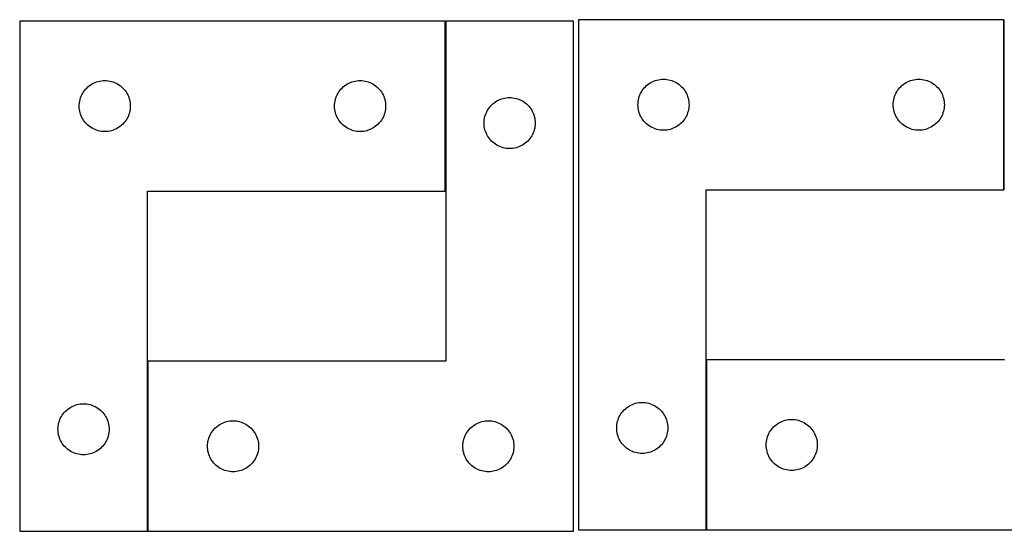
# Model space of a CAD drawing. Header units: millimetres. Extents: x 7 to 1243, y 7 to 1618.
# Tile 2 of 13: x 207 to 554, y 7 to 187. Entities that reach past the tile are written whole.
import ezdxf

# ---------------------------------------------------------------- set-up
doc = ezdxf.new("R2010")
doc.units = ezdxf.units.MM
doc.layers.add('COMMON', color=5, linetype='CONTINUOUS', true_color=0x0000ff)
doc.layers.add('CUT', color=7, linetype='CONTINUOUS', true_color=0x000000)

msp = doc.modelspace()

# ---------------------------------------------------------------- linework, layer by layer
at = {"layer": 'COMMON'}
for p, q in [((553.572192, 127.443668), (553.572192, 187.443668)), ((356.637622, 126.96857), (356.637622, 186.96857)), ((251.637622, 6.96857), (251.637622, 66.96857)), ((448.572192, 7.443668), (448.572192, 67.443668))]:
    msp.add_line(p, q, dxfattribs=at)
at = {"layer": 'CUT'}
for p, q in [((403.47219, 187.443668), (403.47219, 7.443668)), ((553.47219, 187.443668), (403.47219, 187.443668)), ((553.47219, 127.443668), (553.47219, 187.443668)), ((206.53762, 186.96857), (206.53762, 6.96857)), ((356.53762, 186.96857), (206.53762, 186.96857)), ((356.53762, 126.96857), (356.53762, 186.96857)), ((401.737622, 186.96857), (356.737622, 186.96857)), ((356.737622, 186.96857), (356.737622, 66.96857)), ((401.737622, 6.96857), (401.737622, 186.96857)), ((229.771062, 162.902682), (230.173659, 163.332531)), ((230.173659, 163.332531), (230.603508, 163.735128)), ((230.603508, 163.735128), (231.058767, 164.10875)), ((231.058767, 164.10875), (231.537488, 164.451797)), ((231.537488, 164.451797), (232.03762, 164.762799)), ((232.03762, 164.762799), (232.557022, 165.040425)), ((232.557022, 165.040425), (233.093469, 165.283486)), ((233.093469, 165.283486), (233.644665, 165.490941)), ((233.644665, 165.490941), (234.208249, 165.661903)), ((234.208249, 165.661903), (234.781807, 165.795638)), ((234.781807, 165.795638), (235.362884, 165.891574)), ((235.362884, 165.891574), (235.948992, 165.9493)), ((235.948992, 165.9493), (236.53762, 165.96857)), ((236.53762, 165.96857), (237.126248, 165.9493)), ((237.126248, 165.9493), (237.712356, 165.891574)), ((237.712356, 165.891574), (238.293433, 165.795638)), ((238.293433, 165.795638), (238.866991, 165.661903)), ((238.866991, 165.661903), (239.430575, 165.490941)), ((239.430575, 165.490941), (239.981771, 165.283486)), ((239.981771, 165.283486), (240.518218, 165.040425)), ((240.518218, 165.040425), (241.03762, 164.762799)), ((241.03762, 164.762799), (241.537752, 164.451797)), ((241.537752, 164.451797), (242.016473, 164.10875)), ((242.016473, 164.10875), (242.471732, 163.735128)), ((242.471732, 163.735128), (242.901581, 163.332531)), ((242.901581, 163.332531), (243.304178, 162.902682)), ((319.771062, 162.902682), (320.173659, 163.332531)), ((320.173659, 163.332531), (320.603508, 163.735128)), ((320.603508, 163.735128), (321.058767, 164.10875)), ((321.058767, 164.10875), (321.537488, 164.451797)), ((321.537488, 164.451797), (322.03762, 164.762799)), ((322.03762, 164.762799), (322.557022, 165.040425)), ((322.557022, 165.040425), (323.093469, 165.283486)), ((323.093469, 165.283486), (323.644665, 165.490941)), ((323.644665, 165.490941), (324.208249, 165.661903)), ((324.208249, 165.661903), (324.781807, 165.795638)), ((324.781807, 165.795638), (325.362884, 165.891574)), ((325.362884, 165.891574), (325.948992, 165.9493)), ((325.948992, 165.9493), (326.53762, 165.96857)), ((326.53762, 165.96857), (327.126248, 165.9493)), ((327.126248, 165.9493), (327.712356, 165.891574)), ((327.712356, 165.891574), (328.293433, 165.795638)), ((328.293433, 165.795638), (328.866991, 165.661903)), ((328.866991, 165.661903), (329.430575, 165.490941)), ((329.430575, 165.490941), (329.981771, 165.283486)), ((329.981771, 165.283486), (330.518218, 165.040425)), ((330.518218, 165.040425), (331.03762, 164.762799)), ((331.03762, 164.762799), (331.537752, 164.451797)), ((331.537752, 164.451797), (332.016473, 164.10875)), ((332.016473, 164.10875), (332.471732, 163.735128)), ((332.471732, 163.735128), (332.901581, 163.332531)), ((332.901581, 163.332531), (333.304178, 162.902682)), ((426.33201, 162.922521), (426.705632, 163.37778)), ((426.705632, 163.37778), (427.108229, 163.807629)), ((427.108229, 163.807629), (427.538078, 164.210226)), ((427.538078, 164.210226), (427.993337, 164.583848)), ((427.993337, 164.583848), (428.472058, 164.926894)), ((428.472058, 164.926894), (428.97219, 165.237896)), ((428.97219, 165.237896), (429.491592, 165.515522)), ((429.491592, 165.515522), (430.028039, 165.758584)), ((430.028039, 165.758584), (430.579235, 165.966039)), ((430.579235, 165.966039), (431.142819, 166.137)), ((431.142819, 166.137), (431.716377, 166.270735)), ((431.716377, 166.270735), (432.297455, 166.366671)), ((432.297455, 166.366671), (432.883562, 166.424398)), ((432.883562, 166.424398), (433.47219, 166.443668)), ((433.47219, 166.443668), (434.060818, 166.424398)), ((434.060818, 166.424398), (434.646926, 166.366671)), ((434.646926, 166.366671), (435.228003, 166.270735)), ((435.228003, 166.270735), (435.801562, 166.137)), ((435.801562, 166.137), (436.365145, 165.966039)), ((436.365145, 165.966039), (436.916341, 165.758584)), ((436.916341, 165.758584), (437.452788, 165.515522)), ((437.452788, 165.515522), (437.97219, 165.237896)), ((437.97219, 165.237896), (438.472322, 164.926894)), ((438.472322, 164.926894), (438.951043, 164.583848)), ((438.951043, 164.583848), (439.406303, 164.210226)), ((439.406303, 164.210226), (439.836151, 163.807629)), ((439.836151, 163.807629), (440.238749, 163.37778)), ((440.238749, 163.37778), (440.61237, 162.922521)), ((516.33201, 162.922521), (516.705632, 163.37778)), ((516.705632, 163.37778), (517.108229, 163.807629)), ((517.108229, 163.807629), (517.538078, 164.210226)), ((517.538078, 164.210226), (517.993337, 164.583848)), ((517.993337, 164.583848), (518.472058, 164.926894)), ((518.472058, 164.926894), (518.97219, 165.237896)), ((518.97219, 165.237896), (519.491592, 165.515522)), ((519.491592, 165.515522), (520.028039, 165.758584)), ((520.028039, 165.758584), (520.579235, 165.966039)), ((520.579235, 165.966039), (521.142819, 166.137)), ((521.142819, 166.137), (521.716377, 166.270735)), ((521.716377, 166.270735), (522.297455, 166.366671)), ((522.297455, 166.366671), (522.883562, 166.424398)), ((522.883562, 166.424398), (523.47219, 166.443668)), ((523.47219, 166.443668), (524.060818, 166.424398)), ((524.060818, 166.424398), (524.646926, 166.366671)), ((524.646926, 166.366671), (525.228003, 166.270735)), ((525.228003, 166.270735), (525.801562, 166.137)), ((525.801562, 166.137), (526.365145, 165.966039)), ((526.365145, 165.966039), (526.916341, 165.758584)), ((526.916341, 165.758584), (527.452788, 165.515522)), ((527.452788, 165.515522), (527.97219, 165.237896)), ((527.97219, 165.237896), (528.472322, 164.926894)), ((528.472322, 164.926894), (528.951043, 164.583848)), ((528.951043, 164.583848), (529.406303, 164.210226)), ((529.406303, 164.210226), (529.836151, 163.807629)), ((529.836151, 163.807629), (530.238749, 163.37778)), ((530.238749, 163.37778), (530.61237, 162.922521)), ((227.844288, 159.297941), (228.015249, 159.861525)), ((228.015249, 159.861525), (228.222704, 160.412721)), ((228.222704, 160.412721), (228.465765, 160.949168)), ((228.465765, 160.949168), (228.743391, 161.46857)), ((228.743391, 161.46857), (229.054393, 161.968702)), ((229.054393, 161.968702), (229.39744, 162.447423)), ((229.39744, 162.447423), (229.771062, 162.902682)), ((243.304178, 162.902682), (243.6778, 162.447423)), ((243.6778, 162.447423), (244.020846, 161.968702)), ((244.020846, 161.968702), (244.331849, 161.46857)), ((244.331849, 161.46857), (244.609475, 160.949168)), ((244.609475, 160.949168), (244.852536, 160.412721)), ((244.852536, 160.412721), (245.059991, 159.861525)), ((245.059991, 159.861525), (245.230952, 159.297941)), ((317.844288, 159.297941), (318.015249, 159.861525)), ((318.015249, 159.861525), (318.222704, 160.412721)), ((318.222704, 160.412721), (318.465765, 160.949168)), ((318.465765, 160.949168), (318.743391, 161.46857)), ((318.743391, 161.46857), (319.054393, 161.968702)), ((319.054393, 161.968702), (319.39744, 162.447423)), ((319.39744, 162.447423), (319.771062, 162.902682)), ((333.304178, 162.902682), (333.6778, 162.447423)), ((333.6778, 162.447423), (334.020846, 161.968702)), ((334.020846, 161.968702), (334.331849, 161.46857)), ((334.331849, 161.46857), (334.609475, 160.949168)), ((334.609475, 160.949168), (334.852536, 160.412721)), ((334.852536, 160.412721), (335.059991, 159.861525)), ((335.059991, 159.861525), (335.230952, 159.297941)), ((376.344667, 159.490941), (376.908251, 159.661903)), ((376.908251, 159.661903), (377.481809, 159.795638)), ((377.481809, 159.795638), (378.062886, 159.891574)), ((378.062886, 159.891574), (378.648994, 159.9493)), ((378.648994, 159.9493), (379.237622, 159.96857)), ((379.237622, 159.96857), (379.82625, 159.9493)), ((379.82625, 159.9493), (380.412358, 159.891574)), ((380.412358, 159.891574), (380.993435, 159.795638)), ((380.993435, 159.795638), (381.566993, 159.661903)), ((381.566993, 159.661903), (382.130577, 159.490941)), ((424.645123, 159.199481), (424.778858, 159.773039)), ((424.778858, 159.773039), (424.949819, 160.336623)), ((424.949819, 160.336623), (425.157274, 160.887819)), ((425.157274, 160.887819), (425.400336, 161.424266)), ((425.400336, 161.424266), (425.677962, 161.943668)), ((425.677962, 161.943668), (425.988964, 162.4438)), ((425.988964, 162.4438), (426.33201, 162.922521)), ((440.61237, 162.922521), (440.955417, 162.4438)), ((440.955417, 162.4438), (441.266419, 161.943668)), ((441.266419, 161.943668), (441.544045, 161.424266)), ((441.544045, 161.424266), (441.787106, 160.887819)), ((441.787106, 160.887819), (441.994561, 160.336623)), ((441.994561, 160.336623), (442.165523, 159.773039)), ((442.165523, 159.773039), (442.299258, 159.199481)), ((514.645123, 159.199481), (514.778858, 159.773039)), ((514.778858, 159.773039), (514.949819, 160.336623)), ((514.949819, 160.336623), (515.157274, 160.887819)), ((515.157274, 160.887819), (515.400336, 161.424266)), ((515.400336, 161.424266), (515.677962, 161.943668)), ((515.677962, 161.943668), (515.988964, 162.4438)), ((515.988964, 162.4438), (516.33201, 162.922521)), ((530.61237, 162.922521), (530.955417, 162.4438)), ((530.955417, 162.4438), (531.266419, 161.943668)), ((531.266419, 161.943668), (531.544045, 161.424266)), ((531.544045, 161.424266), (531.787106, 160.887819)), ((531.787106, 160.887819), (531.994561, 160.336623)), ((531.994561, 160.336623), (532.165523, 159.773039)), ((532.165523, 159.773039), (532.299258, 159.199481)), ((227.53762, 156.96857), (227.55689, 157.557198)), ((227.55689, 156.379942), (227.53762, 156.96857)), ((227.55689, 157.557198), (227.614616, 158.143306)), ((227.614616, 155.793834), (227.55689, 156.379942)), ((227.614616, 158.143306), (227.710552, 158.724383)), ((227.710552, 158.724383), (227.844288, 159.297941)), ((245.230952, 159.297941), (245.364687, 158.724383)), ((245.364687, 158.724383), (245.460624, 158.143306)), ((245.460624, 158.143306), (245.51835, 157.557198)), ((245.51835, 156.379942), (245.460624, 155.793834)), ((245.51835, 157.557198), (245.53762, 156.96857)), ((245.53762, 156.96857), (245.51835, 156.379942)), ((317.53762, 156.96857), (317.55689, 157.557198)), ((317.55689, 156.379942), (317.53762, 156.96857)), ((317.55689, 157.557198), (317.614616, 158.143306)), ((317.614616, 155.793834), (317.55689, 156.379942)), ((317.614616, 158.143306), (317.710552, 158.724383)), ((317.710552, 158.724383), (317.844288, 159.297941)), ((335.230952, 159.297941), (335.364687, 158.724383)), ((335.364687, 158.724383), (335.460624, 158.143306)), ((335.460624, 158.143306), (335.51835, 157.557198)), ((335.51835, 156.379942), (335.460624, 155.793834)), ((335.51835, 157.557198), (335.53762, 156.96857)), ((335.53762, 156.96857), (335.51835, 156.379942)), ((371.754395, 155.968702), (372.097442, 156.447423)), ((372.097442, 156.447423), (372.471064, 156.902682)), ((372.471064, 156.902682), (372.873661, 157.332531)), ((372.873661, 157.332531), (373.30351, 157.735128)), ((373.30351, 157.735128), (373.758769, 158.10875)), ((373.758769, 158.10875), (374.23749, 158.451797)), ((374.23749, 158.451797), (374.737622, 158.762799)), ((374.737622, 158.762799), (375.257024, 159.040425)), ((375.257024, 159.040425), (375.793471, 159.283486)), ((375.793471, 159.283486), (376.344667, 159.490941)), ((382.130577, 159.490941), (382.681773, 159.283486)), ((382.681773, 159.283486), (383.21822, 159.040425)), ((383.21822, 159.040425), (383.737622, 158.762799)), ((383.737622, 158.762799), (384.237754, 158.451797)), ((384.237754, 158.451797), (384.716475, 158.10875)), ((384.716475, 158.10875), (385.171734, 157.735128)), ((385.171734, 157.735128), (385.601583, 157.332531)), ((385.601583, 157.332531), (386.00418, 156.902682)), ((386.00418, 156.902682), (386.377802, 156.447423)), ((386.377802, 156.447423), (386.720848, 155.968702)), ((424.47219, 157.443668), (424.49146, 158.032296)), ((424.49146, 156.85504), (424.47219, 157.443668)), ((424.49146, 158.032296), (424.549187, 158.618403)), ((424.549187, 156.268932), (424.49146, 156.85504)), ((424.549187, 158.618403), (424.645123, 159.199481)), ((424.645123, 155.687855), (424.549187, 156.268932)), ((442.299258, 159.199481), (442.395194, 158.618403)), ((442.395194, 156.268932), (442.299258, 155.687855)), ((442.395194, 158.618403), (442.452921, 158.032296)), ((442.452921, 156.85504), (442.395194, 156.268932)), ((442.452921, 158.032296), (442.47219, 157.443668)), ((442.47219, 157.443668), (442.452921, 156.85504)), ((514.47219, 157.443668), (514.49146, 158.032296)), ((514.49146, 156.85504), (514.47219, 157.443668)), ((514.49146, 158.032296), (514.549187, 158.618403)), ((514.549187, 156.268932), (514.49146, 156.85504)), ((514.549187, 158.618403), (514.645123, 159.199481)), ((514.645123, 155.687855), (514.549187, 156.268932)), ((532.299258, 159.199481), (532.395194, 158.618403)), ((532.395194, 156.268932), (532.299258, 155.687855)), ((532.395194, 158.618403), (532.452921, 158.032296)), ((532.452921, 156.85504), (532.395194, 156.268932)), ((532.452921, 158.032296), (532.47219, 157.443668)), ((532.47219, 157.443668), (532.452921, 156.85504)), ((227.710552, 155.212757), (227.614616, 155.793834)), ((227.844288, 154.639199), (227.710552, 155.212757)), ((228.015249, 154.075615), (227.844288, 154.639199)), ((228.222704, 153.524419), (228.015249, 154.075615)), ((228.465765, 152.987972), (228.222704, 153.524419)), ((228.743391, 152.46857), (228.465765, 152.987972)), ((244.609475, 152.987972), (244.331849, 152.46857)), ((244.852536, 153.524419), (244.609475, 152.987972)), ((245.059991, 154.075615), (244.852536, 153.524419)), ((245.230952, 154.639199), (245.059991, 154.075615)), ((245.364687, 155.212757), (245.230952, 154.639199)), ((245.460624, 155.793834), (245.364687, 155.212757)), ((317.710552, 155.212757), (317.614616, 155.793834)), ((317.844288, 154.639199), (317.710552, 155.212757)), ((318.015249, 154.075615), (317.844288, 154.639199)), ((318.222704, 153.524419), (318.015249, 154.075615)), ((318.465765, 152.987972), (318.222704, 153.524419)), ((318.743391, 152.46857), (318.465765, 152.987972)), ((334.609475, 152.987972), (334.331849, 152.46857)), ((334.852536, 153.524419), (334.609475, 152.987972)), ((335.059991, 154.075615), (334.852536, 153.524419)), ((335.230952, 154.639199), (335.059991, 154.075615)), ((335.364687, 155.212757), (335.230952, 154.639199)), ((335.460624, 155.793834), (335.364687, 155.212757)), ((370.314618, 152.143306), (370.410554, 152.724383)), ((370.410554, 152.724383), (370.54429, 153.297941)), ((370.54429, 153.297941), (370.715251, 153.861525)), ((370.715251, 153.861525), (370.922706, 154.412721)), ((370.922706, 154.412721), (371.165767, 154.949168)), ((371.165767, 154.949168), (371.443393, 155.46857)), ((371.443393, 155.46857), (371.754395, 155.968702)), ((386.720848, 155.968702), (387.031851, 155.46857)), ((387.031851, 155.46857), (387.309477, 154.949168)), ((387.309477, 154.949168), (387.552538, 154.412721)), ((387.552538, 154.412721), (387.759993, 153.861525)), ((387.759993, 153.861525), (387.930954, 153.297941)), ((387.930954, 153.297941), (388.064689, 152.724383)), ((388.064689, 152.724383), (388.160626, 152.143306)), ((424.778858, 155.114296), (424.645123, 155.687855)), ((424.949819, 154.550713), (424.778858, 155.114296)), ((425.157274, 153.999517), (424.949819, 154.550713)), ((425.400336, 153.46307), (425.157274, 153.999517)), ((425.677962, 152.943668), (425.400336, 153.46307)), ((425.988964, 152.443536), (425.677962, 152.943668)), ((441.266419, 152.943668), (440.955417, 152.443536)), ((441.544045, 153.46307), (441.266419, 152.943668)), ((441.787106, 153.999517), (441.544045, 153.46307)), ((441.994561, 154.550713), (441.787106, 153.999517)), ((442.165523, 155.114296), (441.994561, 154.550713)), ((442.299258, 155.687855), (442.165523, 155.114296)), ((514.778858, 155.114296), (514.645123, 155.687855)), ((514.949819, 154.550713), (514.778858, 155.114296)), ((515.157274, 153.999517), (514.949819, 154.550713)), ((515.400336, 153.46307), (515.157274, 153.999517)), ((515.677962, 152.943668), (515.400336, 153.46307)), ((515.988964, 152.443536), (515.677962, 152.943668)), ((531.266419, 152.943668), (530.955417, 152.443536)), ((531.544045, 153.46307), (531.266419, 152.943668)), ((531.787106, 153.999517), (531.544045, 153.46307)), ((531.994561, 154.550713), (531.787106, 153.999517)), ((532.165523, 155.114296), (531.994561, 154.550713)), ((532.299258, 155.687855), (532.165523, 155.114296)), ((229.054393, 151.968438), (228.743391, 152.46857)), ((229.39744, 151.489717), (229.054393, 151.968438)), ((229.771062, 151.034458), (229.39744, 151.489717)), ((230.173659, 150.604609), (229.771062, 151.034458)), ((230.603508, 150.202012), (230.173659, 150.604609)), ((231.058767, 149.82839), (230.603508, 150.202012)), ((231.537488, 149.485344), (231.058767, 149.82839)), ((232.03762, 149.174341), (231.537488, 149.485344)), ((241.537752, 149.485344), (241.03762, 149.174341)), ((242.016473, 149.82839), (241.537752, 149.485344)), ((242.471732, 150.202012), (242.016473, 149.82839)), ((242.901581, 150.604609), (242.471732, 150.202012)), ((243.304178, 151.034458), (242.901581, 150.604609)), ((243.6778, 151.489717), (243.304178, 151.034458)), ((244.020846, 151.968438), (243.6778, 151.489717)), ((244.331849, 152.46857), (244.020846, 151.968438)), ((319.054393, 151.968438), (318.743391, 152.46857)), ((319.39744, 151.489717), (319.054393, 151.968438)), ((319.771062, 151.034458), (319.39744, 151.489717)), ((320.173659, 150.604609), (319.771062, 151.034458)), ((320.603508, 150.202012), (320.173659, 150.604609)), ((321.058767, 149.82839), (320.603508, 150.202012)), ((321.537488, 149.485344), (321.058767, 149.82839)), ((322.03762, 149.174341), (321.537488, 149.485344)), ((331.537752, 149.485344), (331.03762, 149.174341)), ((332.016473, 149.82839), (331.537752, 149.485344)), ((332.471732, 150.202012), (332.016473, 149.82839)), ((332.901581, 150.604609), (332.471732, 150.202012)), ((333.304178, 151.034458), (332.901581, 150.604609)), ((333.6778, 151.489717), (333.304178, 151.034458)), ((334.020846, 151.968438), (333.6778, 151.489717)), ((334.331849, 152.46857), (334.020846, 151.968438)), ((370.237622, 150.96857), (370.256892, 151.557198)), ((370.256892, 150.379942), (370.237622, 150.96857)), ((370.256892, 151.557198), (370.314618, 152.143306)), ((370.314618, 149.793834), (370.256892, 150.379942)), ((370.410554, 149.212757), (370.314618, 149.793834)), ((388.160626, 149.793834), (388.064689, 149.212757)), ((388.160626, 152.143306), (388.218352, 151.557198)), ((388.218352, 150.379942), (388.160626, 149.793834)), ((388.218352, 151.557198), (388.237622, 150.96857)), ((388.237622, 150.96857), (388.218352, 150.379942)), ((426.33201, 151.964815), (425.988964, 152.443536)), ((426.705632, 151.509555), (426.33201, 151.964815)), ((427.108229, 151.079707), (426.705632, 151.509555)), ((427.538078, 150.677109), (427.108229, 151.079707)), ((427.993337, 150.303488), (427.538078, 150.677109)), ((428.472058, 149.960441), (427.993337, 150.303488)), ((428.97219, 149.649439), (428.472058, 149.960441)), ((429.491592, 149.371813), (428.97219, 149.649439)), ((430.028039, 149.128752), (429.491592, 149.371813)), ((437.452788, 149.371813), (436.916341, 149.128752)), ((437.97219, 149.649439), (437.452788, 149.371813)), ((438.472322, 149.960441), (437.97219, 149.649439)), ((438.951043, 150.303488), (438.472322, 149.960441)), ((439.406303, 150.677109), (438.951043, 150.303488)), ((439.836151, 151.079707), (439.406303, 150.677109)), ((440.238749, 151.509555), (439.836151, 151.079707)), ((440.61237, 151.964815), (440.238749, 151.509555)), ((440.955417, 152.443536), (440.61237, 151.964815)), ((516.33201, 151.964815), (515.988964, 152.443536)), ((516.705632, 151.509555), (516.33201, 151.964815)), ((517.108229, 151.079707), (516.705632, 151.509555)), ((517.538078, 150.677109), (517.108229, 151.079707)), ((517.993337, 150.303488), (517.538078, 150.677109)), ((518.472058, 149.960441), (517.993337, 150.303488)), ((518.97219, 149.649439), (518.472058, 149.960441)), ((519.491592, 149.371813), (518.97219, 149.649439)), ((520.028039, 149.128752), (519.491592, 149.371813)), ((527.452788, 149.371813), (526.916341, 149.128752)), ((527.97219, 149.649439), (527.452788, 149.371813)), ((528.472322, 149.960441), (527.97219, 149.649439)), ((528.951043, 150.303488), (528.472322, 149.960441)), ((529.406303, 150.677109), (528.951043, 150.303488)), ((529.836151, 151.079707), (529.406303, 150.677109)), ((530.238749, 151.509555), (529.836151, 151.079707)), ((530.61237, 151.964815), (530.238749, 151.509555)), ((530.955417, 152.443536), (530.61237, 151.964815)), ((232.557022, 148.896715), (232.03762, 149.174341)), ((233.093469, 148.653654), (232.557022, 148.896715)), ((233.644665, 148.446199), (233.093469, 148.653654)), ((234.208249, 148.275238), (233.644665, 148.446199)), ((234.781807, 148.141503), (234.208249, 148.275238)), ((235.362884, 148.045566), (234.781807, 148.141503)), ((235.948992, 147.98784), (235.362884, 148.045566)), ((236.53762, 147.96857), (235.948992, 147.98784)), ((237.126248, 147.98784), (236.53762, 147.96857)), ((237.712356, 148.045566), (237.126248, 147.98784)), ((238.293433, 148.141503), (237.712356, 148.045566)), ((238.866991, 148.275238), (238.293433, 148.141503)), ((239.430575, 148.446199), (238.866991, 148.275238)), ((239.981771, 148.653654), (239.430575, 148.446199)), ((240.518218, 148.896715), (239.981771, 148.653654)), ((241.03762, 149.174341), (240.518218, 148.896715)), ((322.557022, 148.896715), (322.03762, 149.174341)), ((323.093469, 148.653654), (322.557022, 148.896715)), ((323.644665, 148.446199), (323.093469, 148.653654)), ((324.208249, 148.275238), (323.644665, 148.446199)), ((324.781807, 148.141503), (324.208249, 148.275238)), ((325.362884, 148.045566), (324.781807, 148.141503)), ((325.948992, 147.98784), (325.362884, 148.045566)), ((326.53762, 147.96857), (325.948992, 147.98784)), ((327.126248, 147.98784), (326.53762, 147.96857)), ((327.712356, 148.045566), (327.126248, 147.98784)), ((328.293433, 148.141503), (327.712356, 148.045566)), ((328.866991, 148.275238), (328.293433, 148.141503)), ((329.430575, 148.446199), (328.866991, 148.275238)), ((329.981771, 148.653654), (329.430575, 148.446199)), ((330.518218, 148.896715), (329.981771, 148.653654)), ((331.03762, 149.174341), (330.518218, 148.896715)), ((370.54429, 148.639199), (370.410554, 149.212757)), ((370.715251, 148.075615), (370.54429, 148.639199)), ((370.922706, 147.524419), (370.715251, 148.075615)), ((371.165767, 146.987972), (370.922706, 147.524419)), ((371.443393, 146.46857), (371.165767, 146.987972)), ((371.754395, 145.968438), (371.443393, 146.46857)), ((372.097442, 145.489717), (371.754395, 145.968438)), ((386.720848, 145.968438), (386.377802, 145.489717)), ((387.031851, 146.46857), (386.720848, 145.968438)), ((387.309477, 146.987972), (387.031851, 146.46857)), ((387.552538, 147.524419), (387.309477, 146.987972)), ((387.759993, 148.075615), (387.552538, 147.524419)), ((387.930954, 148.639199), (387.759993, 148.075615)), ((388.064689, 149.212757), (387.930954, 148.639199)), ((430.579235, 148.921297), (430.028039, 149.128752)), ((431.142819, 148.750335), (430.579235, 148.921297)), ((431.716377, 148.6166), (431.142819, 148.750335)), ((432.297455, 148.520664), (431.716377, 148.6166)), ((432.883562, 148.462937), (432.297455, 148.520664)), ((433.47219, 148.443668), (432.883562, 148.462937)), ((434.060818, 148.462937), (433.47219, 148.443668)), ((434.646926, 148.520664), (434.060818, 148.462937)), ((435.228003, 148.6166), (434.646926, 148.520664)), ((435.801562, 148.750335), (435.228003, 148.6166)), ((436.365145, 148.921297), (435.801562, 148.750335)), ((436.916341, 149.128752), (436.365145, 148.921297)), ((520.579235, 148.921297), (520.028039, 149.128752)), ((521.142819, 148.750335), (520.579235, 148.921297)), ((521.716377, 148.6166), (521.142819, 148.750335)), ((522.297455, 148.520664), (521.716377, 148.6166)), ((522.883562, 148.462937), (522.297455, 148.520664)), ((523.47219, 148.443668), (522.883562, 148.462937)), ((524.060818, 148.462937), (523.47219, 148.443668)), ((524.646926, 148.520664), (524.060818, 148.462937)), ((525.228003, 148.6166), (524.646926, 148.520664)), ((525.801562, 148.750335), (525.228003, 148.6166)), ((526.365145, 148.921297), (525.801562, 148.750335)), ((526.916341, 149.128752), (526.365145, 148.921297)), ((372.471064, 145.034458), (372.097442, 145.489717)), ((372.873661, 144.604609), (372.471064, 145.034458)), ((373.30351, 144.202012), (372.873661, 144.604609)), ((373.758769, 143.82839), (373.30351, 144.202012)), ((374.23749, 143.485344), (373.758769, 143.82839)), ((374.737622, 143.174341), (374.23749, 143.485344)), ((375.257024, 142.896715), (374.737622, 143.174341)), ((375.793471, 142.653654), (375.257024, 142.896715)), ((376.344667, 142.446199), (375.793471, 142.653654)), ((376.908251, 142.275238), (376.344667, 142.446199)), ((382.130577, 142.446199), (381.566993, 142.275238)), ((382.681773, 142.653654), (382.130577, 142.446199)), ((383.21822, 142.896715), (382.681773, 142.653654)), ((383.737622, 143.174341), (383.21822, 142.896715)), ((384.237754, 143.485344), (383.737622, 143.174341)), ((384.716475, 143.82839), (384.237754, 143.485344)), ((385.171734, 144.202012), (384.716475, 143.82839)), ((385.601583, 144.604609), (385.171734, 144.202012)), ((386.00418, 145.034458), (385.601583, 144.604609)), ((386.377802, 145.489717), (386.00418, 145.034458)), ((377.481809, 142.141503), (376.908251, 142.275238)), ((378.062886, 142.045566), (377.481809, 142.141503)), ((378.648994, 141.98784), (378.062886, 142.045566)), ((379.237622, 141.96857), (378.648994, 141.98784)), ((379.82625, 141.98784), (379.237622, 141.96857)), ((380.412358, 142.045566), (379.82625, 141.98784)), ((380.993435, 142.141503), (380.412358, 142.045566)), ((381.566993, 142.275238), (380.993435, 142.141503)), ((251.53762, 6.96857), (251.53762, 126.96857)), ((251.53762, 126.96857), (356.53762, 126.96857)), ((448.47219, 7.443668), (448.47219, 127.443668)), ((448.47219, 127.443668), (553.47219, 127.443668)), ((356.737622, 66.96857), (251.737622, 66.96857)), ((251.737622, 66.96857), (251.737622, 6.96857)), ((553.672192, 67.443668), (448.672192, 67.443668)), ((448.672192, 67.443668), (448.672192, 7.443668)), ((423.079235, 51.966039), (423.642819, 52.137)), ((423.642819, 52.137), (424.216377, 52.270735)), ((424.216377, 52.270735), (424.797455, 52.366671)), ((424.797455, 52.366671), (425.383562, 52.424398)), ((425.383562, 52.424398), (425.97219, 52.443668)), ((425.97219, 52.443668), (426.560818, 52.424398)), ((426.560818, 52.424398), (427.146926, 52.366671)), ((427.146926, 52.366671), (427.728003, 52.270735)), ((427.728003, 52.270735), (428.301562, 52.137)), ((428.301562, 52.137), (428.865145, 51.966039)), ((221.89744, 48.447423), (222.271062, 48.902682)), ((222.271062, 48.902682), (222.673659, 49.332531)), ((222.673659, 49.332531), (223.103508, 49.735128)), ((223.103508, 49.735128), (223.558767, 50.10875)), ((223.558767, 50.10875), (224.037488, 50.451797)), ((224.037488, 50.451797), (224.53762, 50.762799)), ((224.53762, 50.762799), (225.057022, 51.040425)), ((225.057022, 51.040425), (225.593469, 51.283486)), ((225.593469, 51.283486), (226.144665, 51.490941)), ((226.144665, 51.490941), (226.708249, 51.661903)), ((226.708249, 51.661903), (227.281807, 51.795638)), ((227.281807, 51.795638), (227.862884, 51.891574)), ((227.862884, 51.891574), (228.448992, 51.9493)), ((228.448992, 51.9493), (229.03762, 51.96857)), ((229.03762, 51.96857), (229.626248, 51.9493)), ((229.626248, 51.9493), (230.212356, 51.891574)), ((230.212356, 51.891574), (230.793433, 51.795638)), ((230.793433, 51.795638), (231.366991, 51.661903)), ((231.366991, 51.661903), (231.930575, 51.490941)), ((231.930575, 51.490941), (232.481771, 51.283486)), ((232.481771, 51.283486), (233.018218, 51.040425)), ((233.018218, 51.040425), (233.53762, 50.762799)), ((233.53762, 50.762799), (234.037752, 50.451797)), ((234.037752, 50.451797), (234.516473, 50.10875)), ((234.516473, 50.10875), (234.971732, 49.735128)), ((234.971732, 49.735128), (235.401581, 49.332531)), ((235.401581, 49.332531), (235.804178, 48.902682)), ((235.804178, 48.902682), (236.1778, 48.447423)), ((418.488964, 48.4438), (418.83201, 48.922521)), ((418.83201, 48.922521), (419.205632, 49.37778)), ((419.205632, 49.37778), (419.608229, 49.807629)), ((419.608229, 49.807629), (420.038078, 50.210226)), ((420.038078, 50.210226), (420.493337, 50.583848)), ((420.493337, 50.583848), (420.972058, 50.926894)), ((420.972058, 50.926894), (421.47219, 51.237896)), ((421.47219, 51.237896), (421.991592, 51.515522)), ((421.991592, 51.515522), (422.528039, 51.758584)), ((422.528039, 51.758584), (423.079235, 51.966039)), ((428.865145, 51.966039), (429.416341, 51.758584)), ((429.416341, 51.758584), (429.952788, 51.515522)), ((429.952788, 51.515522), (430.47219, 51.237896)), ((430.47219, 51.237896), (430.972322, 50.926894)), ((430.972322, 50.926894), (431.451043, 50.583848)), ((431.451043, 50.583848), (431.906303, 50.210226)), ((431.906303, 50.210226), (432.336151, 49.807629)), ((432.336151, 49.807629), (432.738749, 49.37778)), ((432.738749, 49.37778), (433.11237, 48.922521)), ((433.11237, 48.922521), (433.455417, 48.4438)), ((220.210552, 44.724383), (220.344288, 45.297941)), ((220.344288, 45.297941), (220.515249, 45.861525)), ((220.515249, 45.861525), (220.722704, 46.412721)), ((220.722704, 46.412721), (220.965765, 46.949168)), ((220.965765, 46.949168), (221.243391, 47.46857)), ((221.243391, 47.46857), (221.554393, 47.968702)), ((221.554393, 47.968702), (221.89744, 48.447423)), ((236.1778, 48.447423), (236.520846, 47.968702)), ((236.520846, 47.968702), (236.831849, 47.46857)), ((236.831849, 47.46857), (237.109475, 46.949168)), ((237.109475, 46.949168), (237.352536, 46.412721)), ((237.352536, 46.412721), (237.559991, 45.861525)), ((237.559991, 45.861525), (237.730952, 45.297941)), ((237.730952, 45.297941), (237.864687, 44.724383)), ((277.757024, 45.040425), (278.293471, 45.283486)), ((278.293471, 45.283486), (278.844667, 45.490941)), ((278.844667, 45.490941), (279.408251, 45.661903)), ((279.408251, 45.661903), (279.981809, 45.795638)), ((279.981809, 45.795638), (280.562886, 45.891574)), ((280.562886, 45.891574), (281.148994, 45.9493)), ((281.148994, 45.9493), (281.737622, 45.96857)), ((281.737622, 45.96857), (282.32625, 45.9493)), ((282.32625, 45.9493), (282.912358, 45.891574)), ((282.912358, 45.891574), (283.493435, 45.795638)), ((283.493435, 45.795638), (284.066993, 45.661903)), ((284.066993, 45.661903), (284.630577, 45.490941)), ((284.630577, 45.490941), (285.181773, 45.283486)), ((285.181773, 45.283486), (285.71822, 45.040425)), ((367.757024, 45.040425), (368.293471, 45.283486)), ((368.293471, 45.283486), (368.844667, 45.490941)), ((368.844667, 45.490941), (369.408251, 45.661903)), ((369.408251, 45.661903), (369.981809, 45.795638)), ((369.981809, 45.795638), (370.562886, 45.891574)), ((370.562886, 45.891574), (371.148994, 45.9493)), ((371.148994, 45.9493), (371.737622, 45.96857)), ((371.737622, 45.96857), (372.32625, 45.9493)), ((372.32625, 45.9493), (372.912358, 45.891574)), ((372.912358, 45.891574), (373.493435, 45.795638)), ((373.493435, 45.795638), (374.066993, 45.661903)), ((374.066993, 45.661903), (374.630577, 45.490941)), ((374.630577, 45.490941), (375.181773, 45.283486)), ((375.181773, 45.283486), (375.71822, 45.040425)), ((417.049187, 44.618403), (417.145123, 45.199481)), ((417.145123, 45.199481), (417.278858, 45.773039)), ((417.278858, 45.773039), (417.449819, 46.336623)), ((417.449819, 46.336623), (417.657274, 46.887819)), ((417.657274, 46.887819), (417.900336, 47.424266)), ((417.900336, 47.424266), (418.177962, 47.943668)), ((418.177962, 47.943668), (418.488964, 48.4438)), ((433.455417, 48.4438), (433.766419, 47.943668)), ((433.766419, 47.943668), (434.044045, 47.424266)), ((434.044045, 47.424266), (434.287106, 46.887819)), ((434.287106, 46.887819), (434.494561, 46.336623)), ((434.494561, 46.336623), (434.665523, 45.773039)), ((434.665523, 45.773039), (434.799258, 45.199481)), ((434.799258, 45.199481), (434.895194, 44.618403)), ((473.67206, 44.926894), (474.172192, 45.237896)), ((474.172192, 45.237896), (474.691594, 45.515522)), ((474.691594, 45.515522), (475.228041, 45.758584)), ((475.228041, 45.758584), (475.779237, 45.966039)), ((475.779237, 45.966039), (476.342821, 46.137)), ((476.342821, 46.137), (476.916379, 46.270735)), ((476.916379, 46.270735), (477.497457, 46.366671)), ((477.497457, 46.366671), (478.083564, 46.424398)), ((478.083564, 46.424398), (478.672192, 46.443668)), ((478.672192, 46.443668), (479.26082, 46.424398)), ((479.26082, 46.424398), (479.846928, 46.366671)), ((479.846928, 46.366671), (480.428005, 46.270735)), ((480.428005, 46.270735), (481.001564, 46.137)), ((481.001564, 46.137), (481.565147, 45.966039)), ((481.565147, 45.966039), (482.116343, 45.758584)), ((482.116343, 45.758584), (482.65279, 45.515522)), ((482.65279, 45.515522), (483.172192, 45.237896)), ((483.172192, 45.237896), (483.672324, 44.926894)), ((220.03762, 42.96857), (220.05689, 43.557198)), ((220.05689, 42.379942), (220.03762, 42.96857)), ((220.05689, 43.557198), (220.114616, 44.143306)), ((220.114616, 41.793834), (220.05689, 42.379942)), ((220.114616, 44.143306), (220.210552, 44.724383)), ((220.210552, 41.212757), (220.114616, 41.793834)), ((237.864687, 44.724383), (237.960624, 44.143306)), ((237.960624, 41.793834), (237.864687, 41.212757)), ((237.960624, 44.143306), (238.01835, 43.557198)), ((238.01835, 42.379942), (237.960624, 41.793834)), ((238.01835, 43.557198), (238.03762, 42.96857)), ((238.03762, 42.96857), (238.01835, 42.379942)), ((273.943393, 41.46857), (274.254395, 41.968702)), ((274.254395, 41.968702), (274.597442, 42.447423)), ((274.597442, 42.447423), (274.971064, 42.902682)), ((274.971064, 42.902682), (275.373661, 43.332531)), ((275.373661, 43.332531), (275.80351, 43.735128)), ((275.80351, 43.735128), (276.258769, 44.10875)), ((276.258769, 44.10875), (276.73749, 44.451797)), ((276.73749, 44.451797), (277.237622, 44.762799)), ((277.237622, 44.762799), (277.757024, 45.040425)), ((285.71822, 45.040425), (286.237622, 44.762799)), ((286.237622, 44.762799), (286.737754, 44.451797)), ((286.737754, 44.451797), (287.216475, 44.10875)), ((287.216475, 44.10875), (287.671734, 43.735128)), ((287.671734, 43.735128), (288.101583, 43.332531)), ((288.101583, 43.332531), (288.50418, 42.902682)), ((288.50418, 42.902682), (288.877802, 42.447423)), ((288.877802, 42.447423), (289.220848, 41.968702)), ((289.220848, 41.968702), (289.531851, 41.46857)), ((363.943393, 41.46857), (364.254395, 41.968702)), ((364.254395, 41.968702), (364.597442, 42.447423)), ((364.597442, 42.447423), (364.971064, 42.902682)), ((364.971064, 42.902682), (365.373661, 43.332531)), ((365.373661, 43.332531), (365.80351, 43.735128)), ((365.80351, 43.735128), (366.258769, 44.10875)), ((366.258769, 44.10875), (366.73749, 44.451797)), ((366.73749, 44.451797), (367.237622, 44.762799)), ((367.237622, 44.762799), (367.757024, 45.040425)), ((375.71822, 45.040425), (376.237622, 44.762799)), ((376.237622, 44.762799), (376.737754, 44.451797)), ((376.737754, 44.451797), (377.216475, 44.10875)), ((377.216475, 44.10875), (377.671734, 43.735128)), ((377.671734, 43.735128), (378.101583, 43.332531)), ((378.101583, 43.332531), (378.50418, 42.902682)), ((378.50418, 42.902682), (378.877802, 42.447423)), ((378.877802, 42.447423), (379.220848, 41.968702)), ((379.220848, 41.968702), (379.531851, 41.46857)), ((416.97219, 43.443668), (416.99146, 44.032296)), ((416.99146, 42.85504), (416.97219, 43.443668)), ((416.99146, 44.032296), (417.049187, 44.618403)), ((417.049187, 42.268932), (416.99146, 42.85504)), ((417.145123, 41.687855), (417.049187, 42.268932)), ((417.278858, 41.114296), (417.145123, 41.687855)), ((434.799258, 41.687855), (434.665523, 41.114296)), ((434.895194, 42.268932), (434.799258, 41.687855)), ((434.895194, 44.618403), (434.952921, 44.032296)), ((434.952921, 42.85504), (434.895194, 42.268932)), ((434.952921, 44.032296), (434.97219, 43.443668)), ((434.97219, 43.443668), (434.952921, 42.85504)), ((470.600338, 41.424266), (470.877964, 41.943668)), ((470.877964, 41.943668), (471.188966, 42.4438)), ((471.188966, 42.4438), (471.532012, 42.922521)), ((471.532012, 42.922521), (471.905634, 43.37778)), ((471.905634, 43.37778), (472.308231, 43.807629)), ((472.308231, 43.807629), (472.73808, 44.210226)), ((472.73808, 44.210226), (473.193339, 44.583848)), ((473.193339, 44.583848), (473.67206, 44.926894)), ((483.672324, 44.926894), (484.151045, 44.583848)), ((484.151045, 44.583848), (484.606305, 44.210226)), ((484.606305, 44.210226), (485.036153, 43.807629)), ((485.036153, 43.807629), (485.438751, 43.37778)), ((485.438751, 43.37778), (485.812372, 42.922521)), ((485.812372, 42.922521), (486.155419, 42.4438)), ((486.155419, 42.4438), (486.466421, 41.943668)), ((486.466421, 41.943668), (486.744047, 41.424266)), ((220.344288, 40.639199), (220.210552, 41.212757)), ((220.515249, 40.075615), (220.344288, 40.639199)), ((220.722704, 39.524419), (220.515249, 40.075615)), ((220.965765, 38.987972), (220.722704, 39.524419)), ((221.243391, 38.46857), (220.965765, 38.987972)), ((221.554393, 37.968438), (221.243391, 38.46857)), ((236.831849, 38.46857), (236.520846, 37.968438)), ((237.109475, 38.987972), (236.831849, 38.46857)), ((237.352536, 39.524419), (237.109475, 38.987972)), ((237.559991, 40.075615), (237.352536, 39.524419)), ((237.730952, 40.639199), (237.559991, 40.075615)), ((237.864687, 41.212757), (237.730952, 40.639199)), ((272.814618, 38.143306), (272.910554, 38.724383)), ((272.910554, 38.724383), (273.04429, 39.297941)), ((273.04429, 39.297941), (273.215251, 39.861525)), ((273.215251, 39.861525), (273.422706, 40.412721)), ((273.422706, 40.412721), (273.665767, 40.949168)), ((273.665767, 40.949168), (273.943393, 41.46857)), ((289.531851, 41.46857), (289.809477, 40.949168)), ((289.809477, 40.949168), (290.052538, 40.412721)), ((290.052538, 40.412721), (290.259993, 39.861525)), ((290.259993, 39.861525), (290.430954, 39.297941)), ((290.430954, 39.297941), (290.564689, 38.724383)), ((290.564689, 38.724383), (290.660626, 38.143306)), ((362.814618, 38.143306), (362.910554, 38.724383)), ((362.910554, 38.724383), (363.04429, 39.297941)), ((363.04429, 39.297941), (363.215251, 39.861525)), ((363.215251, 39.861525), (363.422706, 40.412721)), ((363.422706, 40.412721), (363.665767, 40.949168)), ((363.665767, 40.949168), (363.943393, 41.46857)), ((379.531851, 41.46857), (379.809477, 40.949168)), ((379.809477, 40.949168), (380.052538, 40.412721)), ((380.052538, 40.412721), (380.259993, 39.861525)), ((380.259993, 39.861525), (380.430954, 39.297941)), ((380.430954, 39.297941), (380.564689, 38.724383)), ((380.564689, 38.724383), (380.660626, 38.143306)), ((417.449819, 40.550713), (417.278858, 41.114296)), ((417.657274, 39.999517), (417.449819, 40.550713)), ((417.900336, 39.46307), (417.657274, 39.999517)), ((418.177962, 38.943668), (417.900336, 39.46307)), ((418.488964, 38.443536), (418.177962, 38.943668)), ((418.83201, 37.964815), (418.488964, 38.443536)), ((433.455417, 38.443536), (433.11237, 37.964815)), ((433.766419, 38.943668), (433.455417, 38.443536)), ((434.044045, 39.46307), (433.766419, 38.943668)), ((434.287106, 39.999517), (434.044045, 39.46307)), ((434.494561, 40.550713), (434.287106, 39.999517)), ((434.665523, 41.114296), (434.494561, 40.550713)), ((469.691462, 38.032296), (469.749189, 38.618403)), ((469.749189, 38.618403), (469.845125, 39.199481)), ((469.845125, 39.199481), (469.97886, 39.773039)), ((469.97886, 39.773039), (470.149821, 40.336623)), ((470.149821, 40.336623), (470.357276, 40.887819)), ((470.357276, 40.887819), (470.600338, 41.424266)), ((486.744047, 41.424266), (486.987108, 40.887819)), ((486.987108, 40.887819), (487.194563, 40.336623)), ((487.194563, 40.336623), (487.365525, 39.773039)), ((487.365525, 39.773039), (487.49926, 39.199481)), ((487.49926, 39.199481), (487.595196, 38.618403)), ((487.595196, 38.618403), (487.652923, 38.032296)), ((221.89744, 37.489717), (221.554393, 37.968438)), ((222.271062, 37.034458), (221.89744, 37.489717)), ((222.673659, 36.604609), (222.271062, 37.034458)), ((223.103508, 36.202012), (222.673659, 36.604609)), ((223.558767, 35.82839), (223.103508, 36.202012)), ((224.037488, 35.485344), (223.558767, 35.82839)), ((224.53762, 35.174341), (224.037488, 35.485344)), ((225.057022, 34.896715), (224.53762, 35.174341)), ((225.593469, 34.653654), (225.057022, 34.896715)), ((233.018218, 34.896715), (232.481771, 34.653654)), ((233.53762, 35.174341), (233.018218, 34.896715)), ((234.037752, 35.485344), (233.53762, 35.174341)), ((234.516473, 35.82839), (234.037752, 35.485344)), ((234.971732, 36.202012), (234.516473, 35.82839)), ((235.401581, 36.604609), (234.971732, 36.202012)), ((235.804178, 37.034458), (235.401581, 36.604609)), ((236.1778, 37.489717), (235.804178, 37.034458)), ((236.520846, 37.968438), (236.1778, 37.489717)), ((272.737622, 36.96857), (272.756892, 37.557198)), ((272.756892, 36.379942), (272.737622, 36.96857)), ((272.756892, 37.557198), (272.814618, 38.143306)), ((272.814618, 35.793834), (272.756892, 36.379942)), ((272.910554, 35.212757), (272.814618, 35.793834)), ((273.04429, 34.639199), (272.910554, 35.212757)), ((290.564689, 35.212757), (290.430954, 34.639199)), ((290.660626, 35.793834), (290.564689, 35.212757)), ((290.660626, 38.143306), (290.718352, 37.557198)), ((290.718352, 36.379942), (290.660626, 35.793834)), ((290.718352, 37.557198), (290.737622, 36.96857)), ((290.737622, 36.96857), (290.718352, 36.379942)), ((362.737622, 36.96857), (362.756892, 37.557198)), ((362.756892, 36.379942), (362.737622, 36.96857)), ((362.756892, 37.557198), (362.814618, 38.143306)), ((362.814618, 35.793834), (362.756892, 36.379942)), ((362.910554, 35.212757), (362.814618, 35.793834)), ((363.04429, 34.639199), (362.910554, 35.212757)), ((380.564689, 35.212757), (380.430954, 34.639199)), ((380.660626, 35.793834), (380.564689, 35.212757)), ((380.660626, 38.143306), (380.718352, 37.557198)), ((380.718352, 36.379942), (380.660626, 35.793834)), ((380.718352, 37.557198), (380.737622, 36.96857)), ((380.737622, 36.96857), (380.718352, 36.379942)), ((419.205632, 37.509555), (418.83201, 37.964815)), ((419.608229, 37.079707), (419.205632, 37.509555)), ((420.038078, 36.677109), (419.608229, 37.079707)), ((420.493337, 36.303488), (420.038078, 36.677109)), ((420.972058, 35.960441), (420.493337, 36.303488)), ((421.47219, 35.649439), (420.972058, 35.960441)), ((421.991592, 35.371813), (421.47219, 35.649439)), ((422.528039, 35.128752), (421.991592, 35.371813)), ((423.079235, 34.921297), (422.528039, 35.128752)), ((423.642819, 34.750335), (423.079235, 34.921297)), ((424.216377, 34.6166), (423.642819, 34.750335)), ((428.301562, 34.750335), (427.728003, 34.6166)), ((428.865145, 34.921297), (428.301562, 34.750335)), ((429.416341, 35.128752), (428.865145, 34.921297)), ((429.952788, 35.371813), (429.416341, 35.128752)), ((430.47219, 35.649439), (429.952788, 35.371813)), ((430.972322, 35.960441), (430.47219, 35.649439)), ((431.451043, 36.303488), (430.972322, 35.960441)), ((431.906303, 36.677109), (431.451043, 36.303488)), ((432.336151, 37.079707), (431.906303, 36.677109)), ((432.738749, 37.509555), (432.336151, 37.079707)), ((433.11237, 37.964815), (432.738749, 37.509555)), ((469.672192, 37.443668), (469.691462, 38.032296)), ((469.691462, 36.85504), (469.672192, 37.443668)), ((469.749189, 36.268932), (469.691462, 36.85504)), ((469.845125, 35.687855), (469.749189, 36.268932)), ((469.97886, 35.114296), (469.845125, 35.687855)), ((470.149821, 34.550713), (469.97886, 35.114296)), ((487.365525, 35.114296), (487.194563, 34.550713)), ((487.49926, 35.687855), (487.365525, 35.114296)), ((487.595196, 36.268932), (487.49926, 35.687855)), ((487.652923, 36.85504), (487.595196, 36.268932)), ((487.652923, 38.032296), (487.672192, 37.443668)), ((487.672192, 37.443668), (487.652923, 36.85504)), ((226.144665, 34.446199), (225.593469, 34.653654)), ((226.708249, 34.275238), (226.144665, 34.446199)), ((227.281807, 34.141503), (226.708249, 34.275238)), ((227.862884, 34.045566), (227.281807, 34.141503)), ((228.448992, 33.98784), (227.862884, 34.045566)), ((229.03762, 33.96857), (228.448992, 33.98784)), ((229.626248, 33.98784), (229.03762, 33.96857)), ((230.212356, 34.045566), (229.626248, 33.98784)), ((230.793433, 34.141503), (230.212356, 34.045566)), ((231.366991, 34.275238), (230.793433, 34.141503)), ((231.930575, 34.446199), (231.366991, 34.275238)), ((232.481771, 34.653654), (231.930575, 34.446199)), ((273.215251, 34.075615), (273.04429, 34.639199)), ((273.422706, 33.524419), (273.215251, 34.075615)), ((273.665767, 32.987972), (273.422706, 33.524419)), ((273.943393, 32.46857), (273.665767, 32.987972)), ((274.254395, 31.968438), (273.943393, 32.46857)), ((274.597442, 31.489717), (274.254395, 31.968438)), ((274.971064, 31.034458), (274.597442, 31.489717)), ((288.877802, 31.489717), (288.50418, 31.034458)), ((289.220848, 31.968438), (288.877802, 31.489717)), ((289.531851, 32.46857), (289.220848, 31.968438)), ((289.809477, 32.987972), (289.531851, 32.46857)), ((290.052538, 33.524419), (289.809477, 32.987972)), ((290.259993, 34.075615), (290.052538, 33.524419)), ((290.430954, 34.639199), (290.259993, 34.075615)), ((363.215251, 34.075615), (363.04429, 34.639199)), ((363.422706, 33.524419), (363.215251, 34.075615)), ((363.665767, 32.987972), (363.422706, 33.524419)), ((363.943393, 32.46857), (363.665767, 32.987972)), ((364.254395, 31.968438), (363.943393, 32.46857)), ((364.597442, 31.489717), (364.254395, 31.968438)), ((364.971064, 31.034458), (364.597442, 31.489717)), ((378.877802, 31.489717), (378.50418, 31.034458)), ((379.220848, 31.968438), (378.877802, 31.489717)), ((379.531851, 32.46857), (379.220848, 31.968438)), ((379.809477, 32.987972), (379.531851, 32.46857)), ((380.052538, 33.524419), (379.809477, 32.987972)), ((380.259993, 34.075615), (380.052538, 33.524419)), ((380.430954, 34.639199), (380.259993, 34.075615)), ((424.797455, 34.520664), (424.216377, 34.6166)), ((425.383562, 34.462937), (424.797455, 34.520664)), ((425.97219, 34.443668), (425.383562, 34.462937)), ((426.560818, 34.462937), (425.97219, 34.443668)), ((427.146926, 34.520664), (426.560818, 34.462937)), ((427.728003, 34.6166), (427.146926, 34.520664)), ((470.357276, 33.999517), (470.149821, 34.550713)), ((470.600338, 33.46307), (470.357276, 33.999517)), ((470.877964, 32.943668), (470.600338, 33.46307)), ((471.188966, 32.443536), (470.877964, 32.943668)), ((471.532012, 31.964815), (471.188966, 32.443536)), ((471.905634, 31.509555), (471.532012, 31.964815)), ((472.308231, 31.079707), (471.905634, 31.509555)), ((485.438751, 31.509555), (485.036153, 31.079707)), ((485.812372, 31.964815), (485.438751, 31.509555)), ((486.155419, 32.443536), (485.812372, 31.964815)), ((486.466421, 32.943668), (486.155419, 32.443536)), ((486.744047, 33.46307), (486.466421, 32.943668)), ((486.987108, 33.999517), (486.744047, 33.46307)), ((487.194563, 34.550713), (486.987108, 33.999517)), ((275.373661, 30.604609), (274.971064, 31.034458)), ((275.80351, 30.202012), (275.373661, 30.604609)), ((276.258769, 29.82839), (275.80351, 30.202012)), ((276.73749, 29.485344), (276.258769, 29.82839)), ((277.237622, 29.174341), (276.73749, 29.485344)), ((277.757024, 28.896715), (277.237622, 29.174341)), ((278.293471, 28.653654), (277.757024, 28.896715)), ((278.844667, 28.446199), (278.293471, 28.653654)), ((279.408251, 28.275238), (278.844667, 28.446199)), ((279.981809, 28.141503), (279.408251, 28.275238)), ((280.562886, 28.045566), (279.981809, 28.141503)), ((281.148994, 27.98784), (280.562886, 28.045566)), ((281.737622, 27.96857), (281.148994, 27.98784)), ((282.32625, 27.98784), (281.737622, 27.96857)), ((282.912358, 28.045566), (282.32625, 27.98784)), ((283.493435, 28.141503), (282.912358, 28.045566)), ((284.066993, 28.275238), (283.493435, 28.141503)), ((284.630577, 28.446199), (284.066993, 28.275238)), ((285.181773, 28.653654), (284.630577, 28.446199)), ((285.71822, 28.896715), (285.181773, 28.653654)), ((286.237622, 29.174341), (285.71822, 28.896715)), ((286.737754, 29.485344), (286.237622, 29.174341)), ((287.216475, 29.82839), (286.737754, 29.485344)), ((287.671734, 30.202012), (287.216475, 29.82839)), ((288.101583, 30.604609), (287.671734, 30.202012)), ((288.50418, 31.034458), (288.101583, 30.604609)), ((365.373661, 30.604609), (364.971064, 31.034458)), ((365.80351, 30.202012), (365.373661, 30.604609)), ((366.258769, 29.82839), (365.80351, 30.202012)), ((366.73749, 29.485344), (366.258769, 29.82839)), ((367.237622, 29.174341), (366.73749, 29.485344)), ((367.757024, 28.896715), (367.237622, 29.174341)), ((368.293471, 28.653654), (367.757024, 28.896715)), ((368.844667, 28.446199), (368.293471, 28.653654)), ((369.408251, 28.275238), (368.844667, 28.446199)), ((369.981809, 28.141503), (369.408251, 28.275238)), ((370.562886, 28.045566), (369.981809, 28.141503)), ((371.148994, 27.98784), (370.562886, 28.045566)), ((371.737622, 27.96857), (371.148994, 27.98784)), ((372.32625, 27.98784), (371.737622, 27.96857)), ((372.912358, 28.045566), (372.32625, 27.98784)), ((373.493435, 28.141503), (372.912358, 28.045566)), ((374.066993, 28.275238), (373.493435, 28.141503)), ((374.630577, 28.446199), (374.066993, 28.275238)), ((375.181773, 28.653654), (374.630577, 28.446199)), ((375.71822, 28.896715), (375.181773, 28.653654)), ((376.237622, 29.174341), (375.71822, 28.896715)), ((376.737754, 29.485344), (376.237622, 29.174341)), ((377.216475, 29.82839), (376.737754, 29.485344)), ((377.671734, 30.202012), (377.216475, 29.82839)), ((378.101583, 30.604609), (377.671734, 30.202012)), ((378.50418, 31.034458), (378.101583, 30.604609)), ((472.73808, 30.677109), (472.308231, 31.079707)), ((473.193339, 30.303488), (472.73808, 30.677109)), ((473.67206, 29.960441), (473.193339, 30.303488)), ((474.172192, 29.649439), (473.67206, 29.960441)), ((474.691594, 29.371813), (474.172192, 29.649439)), ((475.228041, 29.128752), (474.691594, 29.371813)), ((475.779237, 28.921297), (475.228041, 29.128752)), ((476.342821, 28.750335), (475.779237, 28.921297)), ((476.916379, 28.6166), (476.342821, 28.750335)), ((477.497457, 28.520664), (476.916379, 28.6166)), ((478.083564, 28.462937), (477.497457, 28.520664)), ((478.672192, 28.443668), (478.083564, 28.462937)), ((479.26082, 28.462937), (478.672192, 28.443668)), ((479.846928, 28.520664), (479.26082, 28.462937)), ((480.428005, 28.6166), (479.846928, 28.520664)), ((481.001564, 28.750335), (480.428005, 28.6166)), ((481.565147, 28.921297), (481.001564, 28.750335)), ((482.116343, 29.128752), (481.565147, 28.921297)), ((482.65279, 29.371813), (482.116343, 29.128752)), ((483.172192, 29.649439), (482.65279, 29.371813)), ((483.672324, 29.960441), (483.172192, 29.649439)), ((484.151045, 30.303488), (483.672324, 29.960441)), ((484.606305, 30.677109), (484.151045, 30.303488)), ((485.036153, 31.079707), (484.606305, 30.677109)), ((206.53762, 6.96857), (251.53762, 6.96857)), ((251.737622, 6.96857), (401.737622, 6.96857)), ((403.47219, 7.443668), (448.47219, 7.443668)), ((448.672192, 7.443668), (598.672192, 7.443668))]:
    msp.add_line(p, q, dxfattribs=at)

doc.saveas('drawing.dxf')
